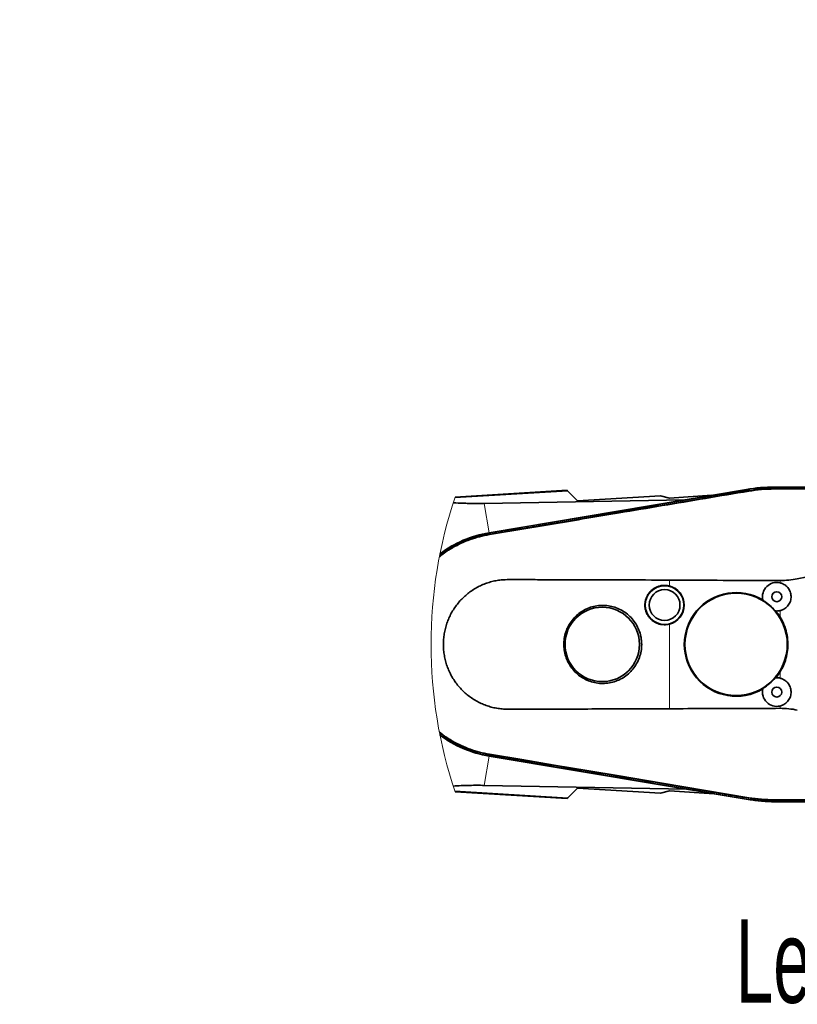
# Model space of a CAD drawing. Header units: millimetres. Extents: x 0 to 11920, y 0 to 8400.
# Tile 51 of 55: x 8071 to 8724, y 5205 to 6031. Entities that reach past the tile are written whole.
import ezdxf

# ---------------------------------------------------------------- set-up
doc = ezdxf.new("R2010")
doc.units = ezdxf.units.MM
doc.header["$LTSCALE"] = 20
doc.styles.add('SLDTEXTSTYLE0', font='TXT', dxfattribs={"width": 0.605})
doc.dimstyles.new('SLDDIMSTYLE3', dxfattribs={"dimtxt": 70, "dimasz": 70, "dimexe": 0, "dimexo": 0.0625, "dimgap": 17.5, "dimtad": 1, "dimdec": 1, "dimrnd": 1e-09, "dimzin": 12, "dimdsep": 46, "dimtxsty": 'SLDTEXTSTYLE0', "dimsah": 1, "dimcen": 0.09, "dimse1": 1, "dimsd1": 1, "dimadec": 0, "dimazin": 3, "dimtfac": 1, "dimtofl": 0, "dimtmove": 0, "dimatfit": 3, "dimfxl": 1, "dimfrac": 2, "dimtolj": 1, "dimtzin": 12, "dimarcsym": 0})
doc.dimstyles.new('SLDDIMSTYLE4', dxfattribs={"dimtxt": 70, "dimasz": 70, "dimexe": 0, "dimexo": 0.0625, "dimgap": 17.5, "dimtad": 1, "dimdec": 0, "dimrnd": 1e-09, "dimzin": 12, "dimdsep": 46, "dimtxsty": 'SLDTEXTSTYLE0', "dimsah": 1, "dimcen": 0.09, "dimse1": 1, "dimsd1": 1, "dimadec": 0, "dimazin": 3, "dimtfac": 1, "dimtofl": 0, "dimtmove": 0, "dimatfit": 3, "dimfxl": 1, "dimfrac": 2, "dimtolj": 1, "dimtzin": 12, "dimarcsym": 0})

# ---------------------------------------------------------------- blocks, each defined once
blk = doc.blocks.new('_D_6')
at = {"color": 7, "linetype": 'Continuous', "lineweight": 0}
for p, q in [((9156.29, 5609.84), (9156.29, 5953.44)), ((9156.29, 5923.44), (8757.84, 5923.44))]:
    blk.add_line(p, q, dxfattribs=at)
at = {"color": 7, "linetype": 'Continuous', "lineweight": 18}
for centre, start, end in [((8877.95, 5977.15), 153.43495, 206.56505), ((8876.98, 5977.15), 333.43495, 26.56505)]:
    blk.add_arc(centre, 120.11, start, end, dxfattribs=at)
blk.add_solid([(9156.29, 5923.44), (9086.29, 5933.44), (9086.29, 5913.44)], dxfattribs=at)
at = {"color": 7, "linetype": 'Continuous', "lineweight": 18, "insert": (8770.52, 6013.67), "char_height": 70, "attachment_point": 1, "style": 'SLDTEXTSTYLE0'}
blk.add_mtext('2144', dxfattribs=at)
blk = doc.blocks.new('_D_7')
at = {"color": 7, "linetype": 'Continuous', "lineweight": 0}
for p, q in [((9156.29, 5609.84), (9156.29, 5813.44)), ((9156.29, 5783.44), (8774.05, 5783.44))]:
    blk.add_line(p, q, dxfattribs=at)
at = {"color": 7, "linetype": 'Continuous', "lineweight": 18}
blk.add_solid([(9156.29, 5783.44), (9086.29, 5793.44), (9086.29, 5773.44)], dxfattribs=at)
at = {"color": 7, "linetype": 'Continuous', "lineweight": 18, "insert": (8774.05, 5873.67), "char_height": 70, "attachment_point": 1, "style": 'SLDTEXTSTYLE0'}
blk.add_mtext('2023', dxfattribs=at)

msp = doc.modelspace()

# ---------------------------------------------------------------- linework, layer by layer
at = {"color": 8, "linetype": 'Continuous', "lineweight": 18}
for p, q in [((8531.11, 5635.44), (8436.14, 5629.67)), ((8682.67, 5635.68), (8682.47, 5636.87)), ((8704.29, 5637.47), (8704.29, 5638.69)), ((8460.78, 5625.09), (8464.92, 5600.52)), ((8465.19, 5599.22), (8465, 5600.38)), ((8616.29, 5555.84), (8616.29, 5560.81)), ((8709.06, 5558.52), (8709.06, 5560.47)), ((8709.06, 5529.89), (8709.06, 5535.17)), ((8616.29, 5452.88), (8616.29, 5523.85)), ((8709.06, 5478.52), (8709.06, 5483.79)), ((8709.06, 5453.22), (8709.06, 5455.17)), ((8460.92, 5388.59), (8465.02, 5413.14)), ((8465.19, 5414.46), (8465, 5413.31)), ((8531.11, 5378.24), (8436.14, 5384.02)), ((8682.67, 5378.01), (8682.47, 5376.82)), ((8704.29, 5376.21), (8704.29, 5375))]:
    msp.add_line(p, q, dxfattribs=at)
at = {"color": 7, "linetype": 'Continuous', "lineweight": 35}
for p, q in [((8530.35, 5636.2), (8436.4, 5630.46)), ((8680.88, 5636.89), (8464.92, 5600.52)), ((8465, 5600.38), (8682.47, 5636.87)), ((8531.11, 5635.44), (8539.22, 5627.34)), ((8682.67, 5635.68), (8682.67, 5635.68)), ((8806.29, 5638.84), (8704.29, 5638.84)), ((8704.29, 5638.69), (8806.29, 5638.69)), ((8704.29, 5637.47), (8704.29, 5637.47)), ((8460.78, 5625.09), (8629.14, 5628.17)), ((8608.63, 5631.6), (8539.22, 5627.34)), ((8616.29, 5629.59), (8608.63, 5631.6)), ((8616.29, 5629.59), (8651.72, 5631.98)), ((8465.19, 5599.22), (8465.2, 5599.23)), ((8694.71, 5543.7), (8694.61, 5544.1)), ((8705.43, 5534.87), (8705.02, 5534.91)), ((8705.02, 5478.78), (8705.43, 5478.81)), ((8694.61, 5469.59), (8694.71, 5469.98)), ((8682.47, 5376.82), (8465, 5413.31)), ((8465.02, 5413.14), (8684.01, 5376.53)), ((8465.2, 5414.46), (8465.19, 5414.46)), ((8630.94, 5385.4), (8460.92, 5388.59)), ((8539.22, 5386.35), (8531.11, 5378.24)), ((8539.22, 5386.35), (8608.66, 5382.08)), ((8436.4, 5383.23), (8530.35, 5377.48)), ((8608.66, 5382.08), (8616.29, 5384.11)), ((8616.29, 5384.11), (8653.76, 5381.58)), ((8682.67, 5378.01), (8682.67, 5378.01)), ((8704.29, 5376.21), (8704.29, 5376.21)), ((8806.29, 5375), (8704.29, 5375)), ((8704.29, 5374.84), (8806.29, 5374.84))]:
    msp.add_line(p, q, dxfattribs=at)
at = {"color": 7, "linetype": 'Continuous', "lineweight": 35, "flags": 128}
for points in [[(8530.35, 5636.2), (8530.37, 5636.19), (8530.6, 5635.96), (8531.11, 5635.44)], [(8704.29, 5637.47), (8724.31, 5637.47), (8744.32, 5637.47), (8764.33, 5637.47), (8785.3, 5637.48), (8795.79, 5637.47), (8806.28, 5637.48)], [(8531.11, 5378.24), (8530.6, 5377.73), (8530.37, 5377.5), (8530.35, 5377.48)], [(8806.29, 5376.21), (8786.28, 5376.21), (8766.27, 5376.21), (8746.26, 5376.21), (8725.28, 5376.21), (8704.29, 5376.21)]]:
    msp.add_lwpolyline(points, dxfattribs=at)
at = {"color": 8, "linetype": 'Continuous', "lineweight": 18, "flags": 128}
for points in [[(8704.29, 5636.92), (8704.29, 5637.23), (8704.29, 5637.47)], [(8704.29, 5636.92), (8729.79, 5636.92), (8755.29, 5636.92), (8772.29, 5636.92), (8789.29, 5636.92), (8806.29, 5636.92)], [(8465.29, 5415.03), (8465.24, 5414.71), (8465.2, 5414.46)], [(8682.77, 5378.56), (8646.52, 5384.64), (8610.27, 5390.72), (8574.03, 5396.8), (8546.84, 5401.36), (8519.66, 5405.91), (8492.47, 5410.47), (8465.29, 5415.03)], [(8682.77, 5378.56), (8682.71, 5378.25), (8682.67, 5378.01)], [(8793.64, 5376.77), (8755.29, 5376.77), (8729.79, 5376.77), (8704.29, 5376.77)], [(8704.29, 5376.77), (8704.29, 5376.46), (8704.29, 5376.21)]]:
    msp.add_lwpolyline(points, dxfattribs=at)
at = {"color": 7, "linetype": 'Continuous', "lineweight": 35}
for centre, radius in [((8612.19, 5539.84), 16.25), ((8612.19, 5539.84), 12.92), ((8706.29, 5546.84), 4.15), ((8672.19, 5506.84), 42.9), ((8559.89, 5506.84), 31.23), ((8706.29, 5466.84), 4.15)]:
    msp.add_circle(centre, radius, dxfattribs=at)
for centre, radius, start, end in [((8704.29, 5497.82), 141.02, 90.00068, 99.55662), ((8704.29, 5506.86), 131.83, 89.99955, 99.52532), ((8480.56, 5507.27), 94.4, 99.49171, 127.01888), ((8480.54, 5507.35), 94.47, 99.51804, 126.93309), ((8706.29, 5546.84), 12, 76.65227, 193.20956), ((8612.19, 5539.84), 16.51, 284.37734, 75.62266), ((8672.19, 5506.84), 43.48, 58.96525, 301.03475), ((8672.19, 5506.84), 43.2, 40.52722, 58.57759), ((8706.29, 5546.84), 12, 265.89505, 283.34778), ((8672.18, 5506.83), 43.5, 32.01291, 40.13814), ((8672.19, 5506.84), 43.19, 301.42165, 319.47355), ((8672.18, 5506.85), 43.49, 319.86156, 327.98804), ((8706.29, 5466.84), 12, 76.65222, 94.10495), ((8706.29, 5466.84), 12, 166.79014, 283.34778), ((8480.56, 5506.42), 94.4, 232.98099, 260.50814), ((8480.55, 5506.37), 94.51, 233.0756, 260.54389), ((8704.29, 5506.85), 131.85, 260.4753, 269.99983), ((8704.29, 5497.85), 123.01, 260.50749, 269.99975)]:
    msp.add_arc(centre, radius, start, end, dxfattribs=at)
at = {"color": 7, "linetype": 'Continuous', "lineweight": 18}
msp.add_arc((8806.29, 5506.84), 390, 161.52119, 198.47881, dxfattribs=at)
at = {"color": 7, "linetype": 'Continuous', "lineweight": 35}
for points, knots in [([(8465.2, 5599.23), (8471.78, 5600.33), (8484.95, 5602.54), (8504.69, 5605.85), (8544.17, 5612.46), (8590.29, 5620.19), (8636.43, 5627.92), (8662.85, 5632.35), (8676.07, 5634.57), (8682.67, 5635.68)], [0, 0, 0, 0, 0.0907952, 0.1815782, 0.2723568, 0.6354714, 0.8177355, 0.9088677, 1, 1, 1, 1]), ([(8682.67, 5635.68), (8686.25, 5636.19), (8691.61, 5636.96), (8698.84, 5637.41), (8702.47, 5637.45), (8704.29, 5637.47)], [0, 0, 0, 0, 0.498215, 0.748888, 1, 1, 1, 1]), ([(8434.84, 5625.69), (8435.58, 5625.64), (8438.83, 5625.43), (8443.45, 5625.25), (8448.77, 5625.1), (8452.85, 5625.04), (8456.88, 5625.04), (8459.46, 5625.07), (8460.78, 5625.09)], [0, 0, 0, 0, 0.0857539, 0.3758102, 0.5342838, 0.7016408, 0.8468709, 1, 1, 1, 1]), ([(8423.36, 5580.74), (8424.25, 5581.48), (8427.85, 5584.45), (8434.89, 5588.71), (8444.42, 5593.43), (8454.56, 5597.07), (8461.65, 5598.51), (8465.19, 5599.22)], [0, 0, 0, 0, 0.075193, 0.303476, 0.531031, 0.765532, 1, 1, 1, 1]), ([(8723.5, 5561.9), (8738.52, 5564.81), (8754.02, 5567.81), (8769.55, 5570.6), (8770.03, 5570.69)], [0, 0, 0, 0, 0.969243, 1, 1, 1, 1]), ([(8616.29, 5560.81), (8602.95, 5560.85), (8576.27, 5560.94), (8539.95, 5561.09), (8512.16, 5561.05), (8492.9, 5561.28), (8481.78, 5561.38), (8474, 5560.85), (8469.54, 5560.1), (8465.12, 5558.96), (8460.81, 5557.46), (8456.69, 5555.61), (8452.73, 5553.44), (8448.94, 5550.91), (8445.36, 5548.07), (8442.05, 5544.95), (8439.01, 5541.56), (8436.24, 5537.89), (8433.79, 5533.99), (8431.7, 5529.95), (8429.95, 5525.74), (8428.55, 5521.36), (8427.52, 5516.88), (8426.87, 5512.36), (8426.6, 5507.8), (8426.71, 5503.19), (8427.21, 5498.6), (8428.09, 5494.12), (8429.33, 5489.72), (8430.96, 5485.4), (8432.94, 5481.23), (8435.25, 5477.29), (8437.87, 5473.56), (8440.82, 5470.03), (8444.07, 5466.77), (8447.54, 5463.83), (8451.24, 5461.18), (8455.19, 5458.84), (8459.33, 5456.84), (8463.59, 5455.21), (8467.98, 5453.95), (8472.51, 5453.04), (8478.49, 5452.44), (8485.85, 5452.39), (8497.45, 5452.56), (8514.85, 5452.55), (8538.03, 5452.63), (8572.81, 5452.72), (8598.9, 5452.81), (8616.29, 5452.88)], [0, 0, 0, 0, 0.090678, 0.181332, 0.246801, 0.279534, 0.312238, 0.322367, 0.332491, 0.342915, 0.353337, 0.363459, 0.373581, 0.383993, 0.394406, 0.404613, 0.414822, 0.425332, 0.435846, 0.446049, 0.456255, 0.46676, 0.477268, 0.487504, 0.497741, 0.508275, 0.518808, 0.529057, 0.539304, 0.549846, 0.560384, 0.570607, 0.580827, 0.591342, 0.601855, 0.61205, 0.622244, 0.632733, 0.643222, 0.653455, 0.66369, 0.674237, 0.684784, 0.704485, 0.724204, 0.76367, 0.822707, 0.881776, 1, 1, 1, 1]), ([(8616.29, 5560.81), (8642.98, 5560.66), (8673.9, 5560.48), (8704.82, 5560.47), (8709.06, 5560.47)], [0, 0, 0, 0, 0.862931, 1, 1, 1, 1]), ([(8709.06, 5560.47), (8711.47, 5560.53), (8716.32, 5560.65), (8721.1, 5561.49), (8723.5, 5561.9)], [0, 0, 0, 0, 0.497574, 1, 1, 1, 1]), ([(8709.06, 5558.52), (8709.87, 5558.27), (8711.96, 5557.64), (8714.89, 5555.52), (8717.29, 5552.2), (8718.44, 5548.26), (8718.22, 5544.16), (8716.66, 5540.36), (8713.94, 5537.31), (8711.17, 5535.74), (8709.47, 5535.28), (8709.06, 5535.17)], [0, 0, 0, 0, 0.078794, 0.204632, 0.330623, 0.456696, 0.582669, 0.708567, 0.834551, 0.960627, 1, 1, 1, 1]), ([(8616.29, 5555.84), (8615.39, 5556.02), (8613.57, 5556.4), (8610.79, 5556.37), (8608.02, 5555.9), (8605.4, 5554.98), (8602.94, 5553.61), (8600.77, 5551.87), (8598.91, 5549.78), (8597.43, 5547.42), (8596.37, 5544.82), (8595.76, 5542.1), (8595.61, 5539.3), (8595.94, 5536.54), (8596.73, 5533.84), (8597.95, 5531.34), (8599.59, 5529.06), (8601.57, 5527.1), (8603.87, 5525.49), (8606.38, 5524.3), (8609.08, 5523.55), (8612.43, 5523.17), (8614.82, 5523.59), (8616.29, 5523.85)], [0, 0, 0, 0, 0.045632, 0.092587, 0.13822, 0.185175, 0.230809, 0.277765, 0.323404, 0.370368, 0.416016, 0.462987, 0.50864, 0.555616, 0.60127, 0.648248, 0.6939, 0.740875, 0.786521, 0.833491, 0.87913, 0.926093, 1, 1, 1, 1]), ([(8592.79, 5510.22), (8592.87, 5509.1), (8593.09, 5506.1), (8592.63, 5501.22), (8591.23, 5495.79), (8588.9, 5490.7), (8585.79, 5486.09), (8581.94, 5482.08), (8577.48, 5478.78), (8572.53, 5476.29), (8567.25, 5474.65), (8561.78, 5473.95), (8556.27, 5474.16), (8550.88, 5475.31), (8545.76, 5477.33), (8541.05, 5480.2), (8536.88, 5483.8), (8533.37, 5488.07), (8530.61, 5492.87), (8528.71, 5498.07), (8527.68, 5503.53), (8527.6, 5509.09), (8528.43, 5514.59), (8530.19, 5519.87), (8532.8, 5524.78), (8536.21, 5529.17), (8540.3, 5532.93), (8544.96, 5535.94), (8550.04, 5538.12), (8555.42, 5539.4), (8560.92, 5539.77), (8566.41, 5539.19), (8571.72, 5537.72), (8576.69, 5535.37), (8581.22, 5532.22), (8585.15, 5528.35), (8588.4, 5523.87), (8590.83, 5518.91), (8592.25, 5514.28), (8592.64, 5511.34), (8592.79, 5510.22)], [0, 0, 0, 0, 0.016482, 0.043831, 0.071179, 0.09817, 0.12516, 0.152088, 0.179015, 0.205844, 0.232671, 0.259409, 0.286144, 0.312838, 0.339532, 0.366251, 0.392971, 0.41977, 0.446572, 0.473469, 0.500368, 0.527338, 0.554307, 0.581295, 0.60828, 0.635225, 0.662168, 0.689028, 0.715887, 0.742653, 0.769421, 0.796126, 0.822833, 0.849539, 0.876247, 0.903016, 0.929785, 0.956651, 0.983518, 1, 1, 1, 1]), ([(8709.06, 5483.79), (8710.06, 5485.54), (8712.07, 5489.08), (8714.2, 5495.17), (8715.53, 5501.9), (8715.75, 5509.16), (8714.75, 5516.49), (8712.61, 5523.55), (8710.22, 5527.82), (8709.06, 5529.89)], [0, 0, 0, 0, 0.1243261, 0.2512166, 0.3972364, 0.5472185, 0.6980678, 0.8533241, 1, 1, 1, 1]), ([(8709.06, 5478.52), (8709.87, 5478.27), (8711.96, 5477.64), (8714.89, 5475.52), (8717.29, 5472.2), (8718.44, 5468.26), (8718.22, 5464.16), (8716.66, 5460.36), (8713.94, 5457.31), (8711.17, 5455.74), (8709.47, 5455.28), (8709.06, 5455.17)], [0, 0, 0, 0, 0.078794, 0.204631, 0.330623, 0.456695, 0.582671, 0.708566, 0.83455, 0.960627, 1, 1, 1, 1]), ([(8709.06, 5453.22), (8698.5, 5453.19), (8667.58, 5453.13), (8636.65, 5452.97), (8616.29, 5452.88)], [0, 0, 0, 0, 0.341475, 1, 1, 1, 1]), ([(8723.5, 5451.78), (8721.13, 5452.2), (8716.35, 5453.03), (8711.5, 5453.15), (8709.06, 5453.22)], [0, 0, 0, 0, 0.497027, 1, 1, 1, 1]), ([(8465.19, 5414.46), (8461.89, 5415.12), (8455.28, 5416.45), (8445.57, 5419.81), (8436.18, 5424.26), (8428.67, 5428.69), (8424.64, 5431.93), (8423.35, 5432.97)], [0, 0, 0, 0, 0.21846, 0.436954, 0.664405, 0.89258, 1, 1, 1, 1]), ([(8682.67, 5378.01), (8679.38, 5378.56), (8669.51, 5380.22), (8646.48, 5384.08), (8602, 5391.53), (8551.75, 5399.95), (8508.48, 5407.21), (8483.75, 5411.35), (8471.38, 5413.42), (8465.2, 5414.46)], [0, 0, 0, 0, 0.045395, 0.136182, 0.317756, 0.658878, 0.829438, 0.914716, 1, 1, 1, 1]), ([(8460.92, 5388.59), (8458.86, 5388.62), (8454.86, 5388.67), (8448.41, 5388.59), (8441.77, 5388.39), (8437.08, 5388.13), (8434.84, 5388.01)], [0, 0, 0, 0, 0.23624, 0.460084, 0.74206, 1, 1, 1, 1]), ([(8704.29, 5376.21), (8700.68, 5376.3), (8695.26, 5376.42), (8688.06, 5377.18), (8684.47, 5377.73), (8682.67, 5378.01)], [0, 0, 0, 0, 0.498218, 0.748888, 1, 1, 1, 1])]:
    msp.add_open_spline(points, degree=3, knots=knots, dxfattribs=at)
at = {"color": 8, "linetype": 'Continuous', "lineweight": 18}
for points, knots in [([(8465.29, 5598.65), (8474.35, 5600.17), (8492.47, 5603.22), (8519.66, 5607.77), (8546.84, 5612.33), (8577.05, 5617.4), (8610.27, 5622.97), (8646.52, 5629.05), (8670.68, 5633.1), (8682.77, 5635.13)], [0, 0, 0, 0, 0.125001, 0.25, 0.375, 0.5, 0.666666, 0.833333, 1, 1, 1, 1]), ([(8682.77, 5635.13), (8682.75, 5635.23), (8682.72, 5635.41), (8682.69, 5635.59), (8682.67, 5635.68)], [0, 0, 0, 0, 0.559922, 1, 1, 1, 1]), ([(8682.77, 5635.13), (8686.34, 5635.65), (8693.47, 5636.69), (8700.69, 5636.84), (8704.29, 5636.92)], [0, 0, 0, 0, 0.499999, 1, 1, 1, 1]), ([(8423.19, 5579.89), (8423.94, 5580.53), (8427.46, 5583.52), (8433.75, 5587.37), (8441.79, 5591.56), (8449.37, 5594.62), (8457.2, 5597.08), (8462.59, 5598.13), (8465.29, 5598.65)], [0, 0, 0, 0, 0.062928, 0.297437, 0.472027, 0.646879, 0.823225, 1, 1, 1, 1]), ([(8465.29, 5598.65), (8465.27, 5598.76), (8465.24, 5598.95), (8465.21, 5599.14), (8465.2, 5599.23)], [0, 0, 0, 0, 0.560027, 1, 1, 1, 1]), ([(8465.29, 5415.03), (8462.6, 5415.55), (8457.26, 5416.59), (8449.45, 5419.03), (8441.87, 5422.09), (8433.82, 5426.28), (8427.49, 5430.14), (8423.96, 5433.14), (8423.19, 5433.79)], [0, 0, 0, 0, 0.175893, 0.350551, 0.525508, 0.701488, 0.935256, 1, 1, 1, 1]), ([(8704.29, 5376.77), (8700.69, 5376.84), (8693.47, 5376.99), (8686.34, 5378.04), (8682.77, 5378.56)], [0, 0, 0, 0, 0.500001, 1, 1, 1, 1])]:
    msp.add_open_spline(points, degree=3, knots=knots, dxfattribs=at)

# ---------------------------------------------------------------- texts
at = {"color": 7, "linetype": 'Continuous', "lineweight": 0, "insert": (8671.83, 5276.19), "char_height": 70, "attachment_point": 1, "style": 'SLDTEXTSTYLE0'}
msp.add_mtext('Lean ID', dxfattribs=at)

# ---------------------------------------------------------------- dimensions: what is measured, and where the dimension line sits
at = {"color": 7, "linetype": 'Continuous', "lineweight": 18}
dim = msp.add_linear_dim(base=(9156.29, 5923.44), p1=(7140.19, 5640.12), p2=(9156.29, 5605.84), text='(<>)', dimstyle='SLDDIMSTYLE3', dxfattribs=at)
dim.commit()
dim.dimension.update_dxf_attribs({"geometry": '_D_6', "text_midpoint": (8877.46, 5923.44), "dimtype": 160})
dim = msp.add_linear_dim(base=(9156.29, 5783.44), p1=(7133.69, 5559.34), p2=(9156.29, 5605.84), dimstyle='SLDDIMSTYLE4', dxfattribs=at)
dim.commit()
dim.dimension.update_dxf_attribs({"geometry": '_D_7', "text_midpoint": (8880.99, 5783.44), "dimtype": 160})

doc.saveas('drawing.dxf')
